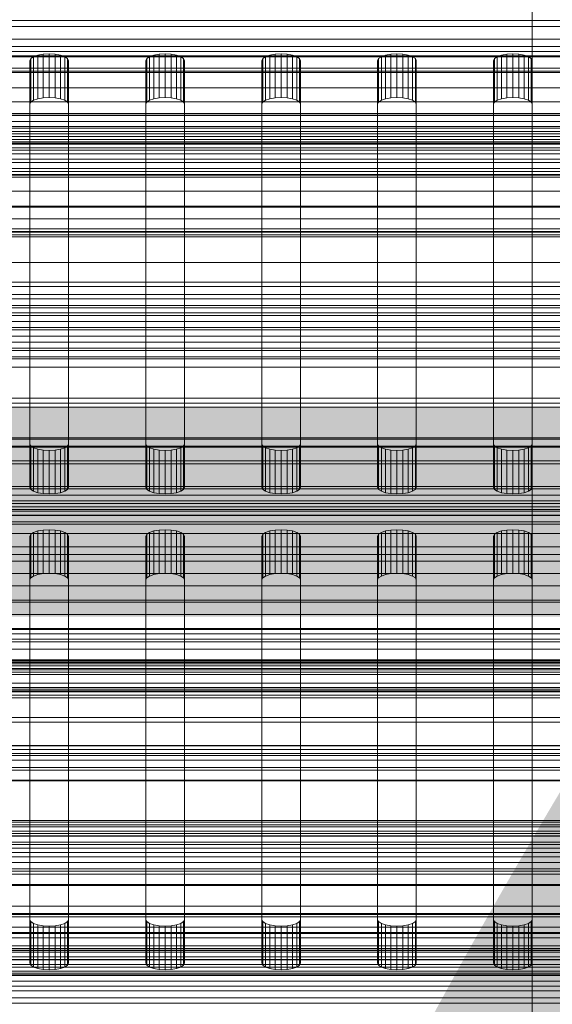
# Model space of a CAD drawing. Header units: millimetres. Extents: x -4738 to 65662, y -68080 to 6847.
# Tile 117 of 256: x -66 to 3, y -35027 to -34900. Entities that reach past the tile are written whole.
import ezdxf

# ---------------------------------------------------------------- set-up
doc = ezdxf.new("R2010")
doc.units = ezdxf.units.MM
for name, color, linetype, lineweight in [('COTAS_O', 1, 'Continuous', 0), ('COTAS_P', 1, 'Continuous', 0), ('frontal_bajante_movil', 7, 'Continuous', 0), ('frontal_briquetadora', 7, 'Continuous', 0), ('frontal_C01', 7, 'Continuous', 0), ('frontal_C02', 7, 'Continuous', 0), ('frontal_C03', 7, 'Continuous', 0), ('frontal_C04', 7, 'Continuous', 0), ('frontal_mezcladora', 7, 'Continuous', 0), ('frontal_mix-C02', 7, 'Continuous', 0), ('frontal_secador', 7, 'Continuous', 0)]:
    doc.layers.add(name, color=color, linetype=linetype, lineweight=lineweight)
doc.dimstyles.new('R19_100', dxfattribs={"dimtxt": 250, "dimasz": 150, "dimexe": 150, "dimexo": 80, "dimgap": 100, "dimtad": 1, "dimtih": 1, "dimtoh": 1, "dimdsep": 46, "dimcen": 0.09, "dimadec": 0, "dimazin": 0, "dimtfac": 1, "dimtdec": 4, "dimtofl": 0, "dimtmove": 0, "dimatfit": 3, "dimfxl": 1, "dimtolj": 1, "dimtzin": 0, "dimarcsym": 0})

# ---------------------------------------------------------------- blocks, each defined once
blk = doc.blocks.new('DIM_R30_49')
at = {"layer": 'COTAS_P'}
for p, q in [((-150, -32300), (550, -32300)), ((550, -32300), (505, -32450)), ((550, -34900), (550, -32300)), ((550, -32300), (595, -32450)), ((550, -34900), (505, -34750)), ((550, -34900), (595, -34750)), ((-150, -34900), (550, -34900))]:
    blk.add_line(p, q, dxfattribs=at)
blk.add_text('2600 P', height=250, rotation=90, dxfattribs=at).set_placement((450, -33600))
blk = doc.blocks.new('DIM_R30_51')
at = {"layer": 'COTAS_O'}
for p, q in [((-650, -33700), (50, -33700)), ((50, -33700), (5, -33850)), ((50, -34900), (50, -33700)), ((50, -33700), (95, -33850)), ((50, -34900), (5, -34750)), ((50, -34900), (95, -34750)), ((-650, -34900), (50, -34900))]:
    blk.add_line(p, q, dxfattribs=at)
blk.add_text('1200 O', height=250, rotation=90, dxfattribs=at).set_placement((-50, -34300))
blk = doc.blocks.new('DIM_R30_52')
at = {"layer": 'COTAS_O'}
for p, q in [((-650, -34200), (-500, -34155)), ((650, -34200), (500, -34155)), ((-650, -34900), (-650, -34200)), ((-650, -34200), (650, -34200)), ((-650, -34200), (-500, -34245)), ((650, -34200), (500, -34245)), ((650, -34900), (650, -34200))]:
    blk.add_line(p, q, dxfattribs=at)
blk.add_text('1300 O', height=250, dxfattribs=at).set_placement((0, -34100))
blk = doc.blocks.new('DIM_R30_54')
at = {"layer": 'COTAS_O'}
for p, q in [((-1480, -35300), (-1330, -35255)), ((490, -35300), (340, -35255)), ((-1480, -36000), (-1480, -35300)), ((-1480, -35300), (490, -35300)), ((-1480, -35300), (-1330, -35345)), ((490, -35300), (340, -35345)), ((490, -36000), (490, -35300))]:
    blk.add_line(p, q, dxfattribs=at)
blk.add_text('1970 O', height=250, dxfattribs=at).set_placement((-495, -35200))
blk = doc.blocks.new('DIM_R30_56')
at = {"layer": 'COTAS_O'}
for p, q in [((-1400, -35300), (-1250, -35255)), ((1400, -35300), (1250, -35255)), ((-1400, -36000), (-1400, -35300)), ((-1400, -35300), (1400, -35300)), ((-1400, -35300), (-1250, -35345)), ((1400, -35300), (1250, -35345)), ((1400, -36000), (1400, -35300))]:
    blk.add_line(p, q, dxfattribs=at)
blk.add_text('2800 O', height=250, dxfattribs=at).set_placement((0, -35200))
blk = doc.blocks.new('DIM_R30_57')
at = {"layer": 'COTAS_P'}
for p, q in [((-305, -34680), (395, -34680)), ((395, -34680), (350, -34830)), ((395, -36000), (395, -34680)), ((395, -34680), (440, -34830)), ((395, -36000), (350, -35850)), ((395, -36000), (440, -35850)), ((-305, -36000), (395, -36000))]:
    blk.add_line(p, q, dxfattribs=at)
blk.add_text('1320 P', height=250, rotation=90, dxfattribs=at).set_placement((295, -35340))
blk = doc.blocks.new('DIM_R30_58')
at = {"layer": 'COTAS_P'}
for p, q in [((-305, -35300), (-155, -35255)), ((345, -35300), (195, -35255)), ((-305, -36000), (-305, -35300)), ((-305, -35300), (345, -35300)), ((-305, -35300), (-155, -35345)), ((345, -35300), (195, -35345)), ((345, -36000), (345, -35300))]:
    blk.add_line(p, q, dxfattribs=at)
blk.add_text('650 P', height=250, dxfattribs=at).set_placement((20, -35200))

msp = doc.modelspace()

# ---------------------------------------------------------------- linework, layer by layer
at = {"layer": 'frontal_bajante_movil'}
for p, q in [((208, -34902.42), (-168, -34902.42)), ((-168, -34903.359), (208, -34903.359)), ((-63.273, -34904.358), (-62.5, -34904.316)), ((-62.5, -34904.316), (-61.727, -34904.358)), ((-62.5, -34909.954), (-62.5, -34904.316)), ((-48.273, -34904.358), (-47.5, -34904.316)), ((-47.5, -34904.316), (-46.727, -34904.358)), ((-47.5, -34909.954), (-47.5, -34904.316)), ((-33.273, -34904.358), (-32.5, -34904.316)), ((-32.5, -34904.316), (-31.727, -34904.358)), ((-32.5, -34909.954), (-32.5, -34904.316)), ((-18.273, -34904.358), (-17.5, -34904.316)), ((-17.5, -34904.316), (-16.727, -34904.358)), ((-17.5, -34909.954), (-17.5, -34904.316)), ((-3.273, -34904.358), (-2.5, -34904.316)), ((-2.5, -34904.316), (-1.727, -34904.358)), ((-2.5, -34909.954), (-2.5, -34904.316)), ((208, -34904.675), (-168, -34904.675)), ((-65, -34905.171), (-64.878, -34904.907)), ((-65, -34954.764), (-65, -34905.171)), ((-65, -34905.171), (-65, -34910.809)), ((-64.878, -34904.907), (-64.523, -34904.669)), ((-64.878, -34910.545), (-64.878, -34904.907)), ((-64.523, -34904.669), (-63.969, -34904.479)), ((-64.523, -34910.307), (-64.523, -34904.669)), ((-63.969, -34904.479), (-63.273, -34904.358)), ((-63.969, -34910.118), (-63.969, -34904.479)), ((-63.273, -34909.996), (-63.273, -34904.358)), ((-61.727, -34904.358), (-61.031, -34904.479)), ((-61.727, -34909.996), (-61.727, -34904.358)), ((-61.031, -34904.479), (-60.477, -34904.669)), ((-61.031, -34910.118), (-61.031, -34904.479)), ((-60.477, -34904.669), (-60.122, -34904.907)), ((-60.477, -34910.307), (-60.477, -34904.669)), ((-60.122, -34904.907), (-60, -34905.171)), ((-60.122, -34910.545), (-60.122, -34904.907)), ((-60, -34905.171), (-60, -34954.764)), ((-60, -34910.809), (-60, -34905.171)), ((-50, -34905.171), (-49.878, -34904.907)), ((-50, -34954.764), (-50, -34905.171)), ((-50, -34905.171), (-50, -34910.809)), ((-49.878, -34904.907), (-49.523, -34904.669)), ((-49.878, -34910.545), (-49.878, -34904.907)), ((-49.523, -34904.669), (-48.969, -34904.479)), ((-49.523, -34910.307), (-49.523, -34904.669)), ((-48.969, -34904.479), (-48.273, -34904.358)), ((-48.969, -34910.118), (-48.969, -34904.479)), ((-48.273, -34909.996), (-48.273, -34904.358)), ((-46.727, -34904.358), (-46.031, -34904.479)), ((-46.727, -34909.996), (-46.727, -34904.358)), ((-46.031, -34904.479), (-45.477, -34904.669)), ((-46.031, -34910.118), (-46.031, -34904.479)), ((-45.477, -34904.669), (-45.122, -34904.907)), ((-45.477, -34910.307), (-45.477, -34904.669)), ((-45.122, -34904.907), (-45, -34905.171)), ((-45.122, -34910.545), (-45.122, -34904.907)), ((-45, -34905.171), (-45, -34954.764)), ((-45, -34910.809), (-45, -34905.171)), ((-35, -34905.171), (-34.878, -34904.907)), ((-35, -34954.764), (-35, -34905.171)), ((-35, -34905.171), (-35, -34910.809)), ((-34.878, -34904.907), (-34.523, -34904.669)), ((-34.878, -34910.545), (-34.878, -34904.907)), ((-34.523, -34904.669), (-33.969, -34904.479)), ((-34.523, -34910.307), (-34.523, -34904.669)), ((-33.969, -34904.479), (-33.273, -34904.358)), ((-33.969, -34910.118), (-33.969, -34904.479)), ((-33.273, -34909.996), (-33.273, -34904.358)), ((-31.727, -34904.358), (-31.031, -34904.479)), ((-31.727, -34909.996), (-31.727, -34904.358)), ((-31.031, -34904.479), (-30.477, -34904.669)), ((-31.031, -34910.118), (-31.031, -34904.479)), ((-30.477, -34904.669), (-30.122, -34904.907)), ((-30.477, -34910.307), (-30.477, -34904.669)), ((-30.122, -34904.907), (-30, -34905.171)), ((-30.122, -34910.545), (-30.122, -34904.907)), ((-30, -34905.171), (-30, -34954.764)), ((-30, -34910.809), (-30, -34905.171)), ((-20, -34905.171), (-19.878, -34904.907)), ((-20, -34954.764), (-20, -34905.171)), ((-20, -34905.171), (-20, -34910.809)), ((-19.878, -34904.907), (-19.523, -34904.669)), ((-19.878, -34910.545), (-19.878, -34904.907)), ((-19.523, -34904.669), (-18.969, -34904.479)), ((-19.523, -34910.307), (-19.523, -34904.669)), ((-18.969, -34904.479), (-18.273, -34904.358)), ((-18.969, -34910.118), (-18.969, -34904.479)), ((-18.273, -34909.996), (-18.273, -34904.358)), ((-16.727, -34904.358), (-16.031, -34904.479)), ((-16.727, -34909.996), (-16.727, -34904.358)), ((-16.031, -34904.479), (-15.477, -34904.669)), ((-16.031, -34910.118), (-16.031, -34904.479)), ((-15.477, -34904.669), (-15.122, -34904.907)), ((-15.477, -34910.307), (-15.477, -34904.669)), ((-15.122, -34904.907), (-15, -34905.171)), ((-15.122, -34910.545), (-15.122, -34904.907)), ((-15, -34905.171), (-15, -34954.764)), ((-15, -34910.809), (-15, -34905.171)), ((-5, -34905.171), (-4.878, -34904.907)), ((-5, -34954.764), (-5, -34905.171)), ((-5, -34905.171), (-5, -34910.809)), ((-4.878, -34904.907), (-4.523, -34904.669)), ((-4.878, -34910.545), (-4.878, -34904.907)), ((-4.523, -34904.669), (-3.969, -34904.479)), ((-4.523, -34910.307), (-4.523, -34904.669)), ((-3.969, -34904.479), (-3.273, -34904.358)), ((-3.969, -34910.118), (-3.969, -34904.479)), ((-3.273, -34909.996), (-3.273, -34904.358)), ((-1.727, -34904.358), (-1.031, -34904.479)), ((-1.727, -34909.996), (-1.727, -34904.358)), ((-1.031, -34904.479), (-0.477, -34904.669)), ((-1.031, -34910.118), (-1.031, -34904.479)), ((-0.477, -34904.669), (-0.122, -34904.907)), ((-0.477, -34910.307), (-0.477, -34904.669)), ((-0.122, -34904.907), (0, -34905.171)), ((-0.122, -34910.545), (-0.122, -34904.907)), ((0, -34905.171), (0, -34954.764)), ((0, -34910.809), (0, -34905.171)), ((-168, -34906.524), (208, -34906.524)), ((-64.878, -34910.545), (-65, -34910.809)), ((-64.523, -34910.307), (-64.878, -34910.545)), ((-63.969, -34910.118), (-64.523, -34910.307)), ((-63.273, -34909.996), (-63.969, -34910.118)), ((-62.5, -34909.954), (-63.273, -34909.996)), ((-61.727, -34909.996), (-62.5, -34909.954)), ((-61.031, -34910.118), (-61.727, -34909.996)), ((-60.477, -34910.307), (-61.031, -34910.118)), ((-60.122, -34910.545), (-60.477, -34910.307)), ((-60, -34910.809), (-60.122, -34910.545)), ((-49.878, -34910.545), (-50, -34910.809)), ((-49.523, -34910.307), (-49.878, -34910.545)), ((-48.969, -34910.118), (-49.523, -34910.307)), ((-48.273, -34909.996), (-48.969, -34910.118)), ((-47.5, -34909.954), (-48.273, -34909.996)), ((-46.727, -34909.996), (-47.5, -34909.954)), ((-46.031, -34910.118), (-46.727, -34909.996)), ((-45.477, -34910.307), (-46.031, -34910.118)), ((-45.122, -34910.545), (-45.477, -34910.307)), ((-45, -34910.809), (-45.122, -34910.545)), ((-34.878, -34910.545), (-35, -34910.809)), ((-34.523, -34910.307), (-34.878, -34910.545)), ((-33.969, -34910.118), (-34.523, -34910.307)), ((-33.273, -34909.996), (-33.969, -34910.118)), ((-32.5, -34909.954), (-33.273, -34909.996)), ((-31.727, -34909.996), (-32.5, -34909.954)), ((-31.031, -34910.118), (-31.727, -34909.996)), ((-30.477, -34910.307), (-31.031, -34910.118)), ((-30.122, -34910.545), (-30.477, -34910.307)), ((-30, -34910.809), (-30.122, -34910.545)), ((-19.878, -34910.545), (-20, -34910.809)), ((-19.523, -34910.307), (-19.878, -34910.545)), ((-18.969, -34910.118), (-19.523, -34910.307)), ((-18.273, -34909.996), (-18.969, -34910.118)), ((-17.5, -34909.954), (-18.273, -34909.996)), ((-16.727, -34909.996), (-17.5, -34909.954)), ((-16.031, -34910.118), (-16.727, -34909.996)), ((-15.477, -34910.307), (-16.031, -34910.118)), ((-15.122, -34910.545), (-15.477, -34910.307)), ((-15, -34910.809), (-15.122, -34910.545)), ((-4.878, -34910.545), (-5, -34910.809)), ((-4.523, -34910.307), (-4.878, -34910.545)), ((-3.969, -34910.118), (-4.523, -34910.307)), ((-3.273, -34909.996), (-3.969, -34910.118)), ((-2.5, -34909.954), (-3.273, -34909.996)), ((-1.727, -34909.996), (-2.5, -34909.954)), ((-1.031, -34910.118), (-1.727, -34909.996)), ((-0.477, -34910.307), (-1.031, -34910.118)), ((-0.122, -34910.545), (-0.477, -34910.307)), ((0, -34910.809), (-0.122, -34910.545)), ((-65, -34910.809), (-65, -34960.402)), ((-60, -34960.402), (-60, -34910.809)), ((-50, -34910.809), (-50, -34960.402)), ((-45, -34960.402), (-45, -34910.809)), ((-35, -34910.809), (-35, -34960.402)), ((-30, -34960.402), (-30, -34910.809)), ((-20, -34910.809), (-20, -34960.402)), ((-15, -34960.402), (-15, -34910.809)), ((-5, -34910.809), (-5, -34960.402)), ((0, -34960.402), (0, -34910.809)), ((-64.878, -34955.028), (-65, -34954.764)), ((-65, -34960.402), (-65, -34954.764)), ((-64.523, -34955.267), (-64.878, -34955.028)), ((-64.878, -34960.666), (-64.878, -34955.028)), ((-63.969, -34955.456), (-64.523, -34955.267)), ((-64.523, -34960.905), (-64.523, -34955.267)), ((-60.477, -34955.267), (-61.031, -34955.456)), ((-60.122, -34955.028), (-60.477, -34955.267)), ((-60.477, -34960.905), (-60.477, -34955.267)), ((-60, -34954.764), (-60.122, -34955.028)), ((-60.122, -34960.666), (-60.122, -34955.028)), ((-60, -34960.402), (-60, -34954.764)), ((-49.878, -34955.028), (-50, -34954.764)), ((-50, -34960.402), (-50, -34954.764)), ((-49.523, -34955.267), (-49.878, -34955.028)), ((-49.878, -34960.666), (-49.878, -34955.028)), ((-48.969, -34955.456), (-49.523, -34955.267)), ((-49.523, -34960.905), (-49.523, -34955.267)), ((-45.477, -34955.267), (-46.031, -34955.456)), ((-45.122, -34955.028), (-45.477, -34955.267)), ((-45.477, -34960.905), (-45.477, -34955.267)), ((-45, -34954.764), (-45.122, -34955.028)), ((-45.122, -34960.666), (-45.122, -34955.028)), ((-45, -34960.402), (-45, -34954.764)), ((-34.878, -34955.028), (-35, -34954.764)), ((-35, -34960.402), (-35, -34954.764)), ((-34.523, -34955.267), (-34.878, -34955.028)), ((-34.878, -34960.666), (-34.878, -34955.028)), ((-33.969, -34955.456), (-34.523, -34955.267)), ((-34.523, -34960.905), (-34.523, -34955.267)), ((-30.477, -34955.267), (-31.031, -34955.456)), ((-30.122, -34955.028), (-30.477, -34955.267)), ((-30.477, -34960.905), (-30.477, -34955.267)), ((-30, -34954.764), (-30.122, -34955.028)), ((-30.122, -34960.666), (-30.122, -34955.028)), ((-30, -34960.402), (-30, -34954.764)), ((-19.878, -34955.028), (-20, -34954.764)), ((-20, -34960.402), (-20, -34954.764)), ((-19.523, -34955.267), (-19.878, -34955.028)), ((-19.878, -34960.666), (-19.878, -34955.028)), ((-18.969, -34955.456), (-19.523, -34955.267)), ((-19.523, -34960.905), (-19.523, -34955.267)), ((-15.477, -34955.267), (-16.031, -34955.456)), ((-15.122, -34955.028), (-15.477, -34955.267)), ((-15.477, -34960.905), (-15.477, -34955.267)), ((-15, -34954.764), (-15.122, -34955.028)), ((-15.122, -34960.666), (-15.122, -34955.028)), ((-15, -34960.402), (-15, -34954.764)), ((-4.878, -34955.028), (-5, -34954.764)), ((-5, -34960.402), (-5, -34954.764)), ((-4.523, -34955.267), (-4.878, -34955.028)), ((-4.878, -34960.666), (-4.878, -34955.028)), ((-3.969, -34955.456), (-4.523, -34955.267)), ((-4.523, -34960.905), (-4.523, -34955.267)), ((-0.477, -34955.267), (-1.031, -34955.456)), ((-0.122, -34955.028), (-0.477, -34955.267)), ((-0.477, -34960.905), (-0.477, -34955.267)), ((0, -34954.764), (-0.122, -34955.028)), ((-0.122, -34960.666), (-0.122, -34955.028)), ((0, -34960.402), (0, -34954.764)), ((-63.273, -34955.577), (-63.969, -34955.456)), ((-63.969, -34961.094), (-63.969, -34955.456)), ((-62.5, -34955.619), (-63.273, -34955.577)), ((-63.273, -34961.215), (-63.273, -34955.577)), ((-61.727, -34955.577), (-62.5, -34955.619)), ((-62.5, -34961.257), (-62.5, -34955.619)), ((-61.031, -34955.456), (-61.727, -34955.577)), ((-61.727, -34961.215), (-61.727, -34955.577)), ((-61.031, -34961.094), (-61.031, -34955.456)), ((-48.273, -34955.577), (-48.969, -34955.456)), ((-48.969, -34961.094), (-48.969, -34955.456)), ((-47.5, -34955.619), (-48.273, -34955.577)), ((-48.273, -34961.215), (-48.273, -34955.577)), ((-46.727, -34955.577), (-47.5, -34955.619)), ((-47.5, -34961.257), (-47.5, -34955.619)), ((-46.031, -34955.456), (-46.727, -34955.577)), ((-46.727, -34961.215), (-46.727, -34955.577)), ((-46.031, -34961.094), (-46.031, -34955.456)), ((-33.273, -34955.577), (-33.969, -34955.456)), ((-33.969, -34961.094), (-33.969, -34955.456)), ((-32.5, -34955.619), (-33.273, -34955.577)), ((-33.273, -34961.215), (-33.273, -34955.577)), ((-31.727, -34955.577), (-32.5, -34955.619)), ((-32.5, -34961.257), (-32.5, -34955.619)), ((-31.031, -34955.456), (-31.727, -34955.577)), ((-31.727, -34961.215), (-31.727, -34955.577)), ((-31.031, -34961.094), (-31.031, -34955.456)), ((-18.273, -34955.577), (-18.969, -34955.456)), ((-18.969, -34961.094), (-18.969, -34955.456)), ((-17.5, -34955.619), (-18.273, -34955.577)), ((-18.273, -34961.215), (-18.273, -34955.577)), ((-16.727, -34955.577), (-17.5, -34955.619)), ((-17.5, -34961.257), (-17.5, -34955.619)), ((-16.031, -34955.456), (-16.727, -34955.577)), ((-16.727, -34961.215), (-16.727, -34955.577)), ((-16.031, -34961.094), (-16.031, -34955.456)), ((-3.273, -34955.577), (-3.969, -34955.456)), ((-3.969, -34961.094), (-3.969, -34955.456)), ((-2.5, -34955.619), (-3.273, -34955.577)), ((-3.273, -34961.215), (-3.273, -34955.577)), ((-1.727, -34955.577), (-2.5, -34955.619)), ((-2.5, -34961.257), (-2.5, -34955.619)), ((-1.031, -34955.456), (-1.727, -34955.577)), ((-1.727, -34961.215), (-1.727, -34955.577)), ((-1.031, -34961.094), (-1.031, -34955.456)), ((-65, -34960.402), (-64.878, -34960.666)), ((-64.878, -34960.666), (-64.523, -34960.905)), ((-64.523, -34960.905), (-63.969, -34961.094)), ((-63.969, -34961.094), (-63.273, -34961.215)), ((-63.273, -34961.215), (-62.5, -34961.257)), ((-62.5, -34961.257), (-61.727, -34961.215)), ((-61.727, -34961.215), (-61.031, -34961.094)), ((-61.031, -34961.094), (-60.477, -34960.905)), ((-60.477, -34960.905), (-60.122, -34960.666)), ((-60.122, -34960.666), (-60, -34960.402)), ((-50, -34960.402), (-49.878, -34960.666)), ((-49.878, -34960.666), (-49.523, -34960.905)), ((-49.523, -34960.905), (-48.969, -34961.094)), ((-48.969, -34961.094), (-48.273, -34961.215)), ((-48.273, -34961.215), (-47.5, -34961.257)), ((-47.5, -34961.257), (-46.727, -34961.215)), ((-46.727, -34961.215), (-46.031, -34961.094)), ((-46.031, -34961.094), (-45.477, -34960.905)), ((-45.477, -34960.905), (-45.122, -34960.666)), ((-45.122, -34960.666), (-45, -34960.402)), ((-35, -34960.402), (-34.878, -34960.666)), ((-34.878, -34960.666), (-34.523, -34960.905)), ((-34.523, -34960.905), (-33.969, -34961.094)), ((-33.969, -34961.094), (-33.273, -34961.215)), ((-33.273, -34961.215), (-32.5, -34961.257)), ((-32.5, -34961.257), (-31.727, -34961.215)), ((-31.727, -34961.215), (-31.031, -34961.094)), ((-31.031, -34961.094), (-30.477, -34960.905)), ((-30.477, -34960.905), (-30.122, -34960.666)), ((-30.122, -34960.666), (-30, -34960.402)), ((-20, -34960.402), (-19.878, -34960.666)), ((-19.878, -34960.666), (-19.523, -34960.905)), ((-19.523, -34960.905), (-18.969, -34961.094)), ((-18.969, -34961.094), (-18.273, -34961.215)), ((-18.273, -34961.215), (-17.5, -34961.257)), ((-17.5, -34961.257), (-16.727, -34961.215)), ((-16.727, -34961.215), (-16.031, -34961.094)), ((-16.031, -34961.094), (-15.477, -34960.905)), ((-15.477, -34960.905), (-15.122, -34960.666)), ((-15.122, -34960.666), (-15, -34960.402)), ((-5, -34960.402), (-4.878, -34960.666)), ((-4.878, -34960.666), (-4.523, -34960.905)), ((-4.523, -34960.905), (-3.969, -34961.094)), ((-3.969, -34961.094), (-3.273, -34961.215)), ((-3.273, -34961.215), (-2.5, -34961.257)), ((-2.5, -34961.257), (-1.727, -34961.215)), ((-1.727, -34961.215), (-1.031, -34961.094)), ((-1.031, -34961.094), (-0.477, -34960.905)), ((-0.477, -34960.905), (-0.122, -34960.666)), ((-0.122, -34960.666), (0, -34960.402)), ((-168, -34963.993), (208, -34963.993)), ((-65, -34966.735), (-64.878, -34966.471)), ((-65, -35016.328), (-65, -34966.735)), ((-65, -34966.735), (-65, -34972.373)), ((-64.878, -34966.471), (-64.523, -34966.232)), ((-64.878, -34972.109), (-64.878, -34966.471)), ((-64.523, -34966.232), (-63.969, -34966.043)), ((-64.523, -34971.87), (-64.523, -34966.232)), ((-63.969, -34966.043), (-63.273, -34965.922)), ((-63.969, -34971.681), (-63.969, -34966.043)), ((-63.273, -34965.922), (-62.5, -34965.88)), ((-63.273, -34971.56), (-63.273, -34965.922)), ((-62.5, -34965.88), (-61.727, -34965.922)), ((-62.5, -34971.518), (-62.5, -34965.88)), ((-61.727, -34965.922), (-61.031, -34966.043)), ((-61.727, -34971.56), (-61.727, -34965.922)), ((-61.031, -34966.043), (-60.477, -34966.232)), ((-61.031, -34971.681), (-61.031, -34966.043)), ((-60.477, -34966.232), (-60.122, -34966.471)), ((-60.477, -34971.87), (-60.477, -34966.232)), ((-60.122, -34966.471), (-60, -34966.735)), ((-60.122, -34972.109), (-60.122, -34966.471)), ((-60, -34966.735), (-60, -35016.328)), ((-60, -34972.373), (-60, -34966.735)), ((-50, -34966.735), (-49.878, -34966.471)), ((-50, -35016.328), (-50, -34966.735)), ((-50, -34966.735), (-50, -34972.373)), ((-49.878, -34966.471), (-49.523, -34966.232)), ((-49.878, -34972.109), (-49.878, -34966.471)), ((-49.523, -34966.232), (-48.969, -34966.043)), ((-49.523, -34971.87), (-49.523, -34966.232)), ((-48.969, -34966.043), (-48.273, -34965.922)), ((-48.969, -34971.681), (-48.969, -34966.043)), ((-48.273, -34965.922), (-47.5, -34965.88)), ((-48.273, -34971.56), (-48.273, -34965.922)), ((-47.5, -34965.88), (-46.727, -34965.922)), ((-47.5, -34971.518), (-47.5, -34965.88)), ((-46.727, -34965.922), (-46.031, -34966.043)), ((-46.727, -34971.56), (-46.727, -34965.922)), ((-46.031, -34966.043), (-45.477, -34966.232)), ((-46.031, -34971.681), (-46.031, -34966.043)), ((-45.477, -34966.232), (-45.122, -34966.471)), ((-45.477, -34971.87), (-45.477, -34966.232)), ((-45.122, -34966.471), (-45, -34966.735)), ((-45.122, -34972.109), (-45.122, -34966.471)), ((-45, -34966.735), (-45, -35016.328)), ((-45, -34972.373), (-45, -34966.735)), ((-35, -34966.735), (-34.878, -34966.471)), ((-35, -35016.328), (-35, -34966.735)), ((-35, -34966.735), (-35, -34972.373)), ((-34.878, -34966.471), (-34.523, -34966.232)), ((-34.878, -34972.109), (-34.878, -34966.471)), ((-34.523, -34966.232), (-33.969, -34966.043)), ((-34.523, -34971.87), (-34.523, -34966.232)), ((-33.969, -34966.043), (-33.273, -34965.922)), ((-33.969, -34971.681), (-33.969, -34966.043)), ((-33.273, -34965.922), (-32.5, -34965.88)), ((-33.273, -34971.56), (-33.273, -34965.922)), ((-32.5, -34965.88), (-31.727, -34965.922)), ((-32.5, -34971.518), (-32.5, -34965.88)), ((-31.727, -34965.922), (-31.031, -34966.043)), ((-31.727, -34971.56), (-31.727, -34965.922)), ((-31.031, -34966.043), (-30.477, -34966.232)), ((-31.031, -34971.681), (-31.031, -34966.043)), ((-30.477, -34966.232), (-30.122, -34966.471)), ((-30.477, -34971.87), (-30.477, -34966.232)), ((-30.122, -34966.471), (-30, -34966.735)), ((-30.122, -34972.109), (-30.122, -34966.471)), ((-30, -34966.735), (-30, -35016.328)), ((-30, -34972.373), (-30, -34966.735)), ((-20, -34966.735), (-19.878, -34966.471)), ((-20, -35016.328), (-20, -34966.735)), ((-20, -34966.735), (-20, -34972.373)), ((-19.878, -34966.471), (-19.523, -34966.232)), ((-19.878, -34972.109), (-19.878, -34966.471)), ((-19.523, -34966.232), (-18.969, -34966.043)), ((-19.523, -34971.87), (-19.523, -34966.232)), ((-18.969, -34966.043), (-18.273, -34965.922)), ((-18.969, -34971.681), (-18.969, -34966.043)), ((-18.273, -34965.922), (-17.5, -34965.88)), ((-18.273, -34971.56), (-18.273, -34965.922)), ((-17.5, -34965.88), (-16.727, -34965.922)), ((-17.5, -34971.518), (-17.5, -34965.88)), ((-16.727, -34965.922), (-16.031, -34966.043)), ((-16.727, -34971.56), (-16.727, -34965.922)), ((-16.031, -34966.043), (-15.477, -34966.232)), ((-16.031, -34971.681), (-16.031, -34966.043)), ((-15.477, -34966.232), (-15.122, -34966.471)), ((-15.477, -34971.87), (-15.477, -34966.232)), ((-15.122, -34966.471), (-15, -34966.735)), ((-15.122, -34972.109), (-15.122, -34966.471)), ((-15, -34966.735), (-15, -35016.328)), ((-15, -34972.373), (-15, -34966.735)), ((-5, -34966.735), (-4.878, -34966.471)), ((-5, -35016.328), (-5, -34966.735)), ((-5, -34966.735), (-5, -34972.373)), ((-4.878, -34966.471), (-4.523, -34966.232)), ((-4.878, -34972.109), (-4.878, -34966.471)), ((-4.523, -34966.232), (-3.969, -34966.043)), ((-4.523, -34971.87), (-4.523, -34966.232)), ((-3.969, -34966.043), (-3.273, -34965.922)), ((-3.969, -34971.681), (-3.969, -34966.043)), ((-3.273, -34965.922), (-2.5, -34965.88)), ((-3.273, -34971.56), (-3.273, -34965.922)), ((-2.5, -34965.88), (-1.727, -34965.922)), ((-2.5, -34971.518), (-2.5, -34965.88)), ((-1.727, -34965.922), (-1.031, -34966.043)), ((-1.727, -34971.56), (-1.727, -34965.922)), ((-1.031, -34966.043), (-0.477, -34966.232)), ((-1.031, -34971.681), (-1.031, -34966.043)), ((-0.477, -34966.232), (-0.122, -34966.471)), ((-0.477, -34971.87), (-0.477, -34966.232)), ((-0.122, -34966.471), (0, -34966.735)), ((-0.122, -34972.109), (-0.122, -34966.471)), ((0, -34966.735), (0, -35016.328)), ((0, -34972.373), (0, -34966.735)), ((208, -34968.098), (-168, -34968.098)), ((-63.969, -34971.681), (-64.523, -34971.87)), ((-63.273, -34971.56), (-63.969, -34971.681)), ((-62.5, -34971.518), (-63.273, -34971.56)), ((-61.727, -34971.56), (-62.5, -34971.518)), ((-61.031, -34971.681), (-61.727, -34971.56)), ((-60.477, -34971.87), (-61.031, -34971.681)), ((-48.969, -34971.681), (-49.523, -34971.87)), ((-48.273, -34971.56), (-48.969, -34971.681)), ((-47.5, -34971.518), (-48.273, -34971.56)), ((-46.727, -34971.56), (-47.5, -34971.518)), ((-46.031, -34971.681), (-46.727, -34971.56)), ((-45.477, -34971.87), (-46.031, -34971.681)), ((-33.969, -34971.681), (-34.523, -34971.87)), ((-33.273, -34971.56), (-33.969, -34971.681)), ((-32.5, -34971.518), (-33.273, -34971.56)), ((-31.727, -34971.56), (-32.5, -34971.518)), ((-31.031, -34971.681), (-31.727, -34971.56)), ((-30.477, -34971.87), (-31.031, -34971.681)), ((-18.969, -34971.681), (-19.523, -34971.87)), ((-18.273, -34971.56), (-18.969, -34971.681)), ((-17.5, -34971.518), (-18.273, -34971.56)), ((-16.727, -34971.56), (-17.5, -34971.518)), ((-16.031, -34971.681), (-16.727, -34971.56)), ((-15.477, -34971.87), (-16.031, -34971.681)), ((-3.969, -34971.681), (-4.523, -34971.87)), ((-3.273, -34971.56), (-3.969, -34971.681)), ((-2.5, -34971.518), (-3.273, -34971.56)), ((-1.727, -34971.56), (-2.5, -34971.518)), ((-1.031, -34971.681), (-1.727, -34971.56)), ((-0.477, -34971.87), (-1.031, -34971.681)), ((-64.878, -34972.109), (-65, -34972.373)), ((-65, -34972.373), (-65, -35021.966)), ((-64.523, -34971.87), (-64.878, -34972.109)), ((-60.122, -34972.109), (-60.477, -34971.87)), ((-60, -34972.373), (-60.122, -34972.109)), ((-60, -35021.966), (-60, -34972.373)), ((-49.878, -34972.109), (-50, -34972.373)), ((-50, -34972.373), (-50, -35021.966)), ((-49.523, -34971.87), (-49.878, -34972.109)), ((-45.122, -34972.109), (-45.477, -34971.87)), ((-45, -34972.373), (-45.122, -34972.109)), ((-45, -35021.966), (-45, -34972.373)), ((-34.878, -34972.109), (-35, -34972.373)), ((-35, -34972.373), (-35, -35021.966)), ((-34.523, -34971.87), (-34.878, -34972.109)), ((-30.122, -34972.109), (-30.477, -34971.87)), ((-30, -34972.373), (-30.122, -34972.109)), ((-30, -35021.966), (-30, -34972.373)), ((-19.878, -34972.109), (-20, -34972.373)), ((-20, -34972.373), (-20, -35021.966)), ((-19.523, -34971.87), (-19.878, -34972.109)), ((-15.122, -34972.109), (-15.477, -34971.87)), ((-15, -34972.373), (-15.122, -34972.109)), ((-15, -35021.966), (-15, -34972.373)), ((-4.878, -34972.109), (-5, -34972.373)), ((-5, -34972.373), (-5, -35021.966)), ((-4.523, -34971.87), (-4.878, -34972.109)), ((-0.122, -34972.109), (-0.477, -34971.87)), ((0, -34972.373), (-0.122, -34972.109)), ((0, -35021.966), (0, -34972.373)), ((208, -34975.27), (-168, -34975.27)), ((-168, -34979.374), (208, -34979.374)), ((-64.878, -35016.592), (-65, -35016.328)), ((-65, -35021.966), (-65, -35016.328)), ((-60, -35016.328), (-60.122, -35016.592)), ((-60, -35021.966), (-60, -35016.328)), ((-49.878, -35016.592), (-50, -35016.328)), ((-50, -35021.966), (-50, -35016.328)), ((-45, -35016.328), (-45.122, -35016.592)), ((-45, -35021.966), (-45, -35016.328)), ((-34.878, -35016.592), (-35, -35016.328)), ((-35, -35021.966), (-35, -35016.328)), ((-30, -35016.328), (-30.122, -35016.592)), ((-30, -35021.966), (-30, -35016.328)), ((-19.878, -35016.592), (-20, -35016.328)), ((-20, -35021.966), (-20, -35016.328)), ((-15, -35016.328), (-15.122, -35016.592)), ((-15, -35021.966), (-15, -35016.328)), ((-4.878, -35016.592), (-5, -35016.328)), ((-5, -35021.966), (-5, -35016.328)), ((0, -35016.328), (-0.122, -35016.592)), ((0, -35021.966), (0, -35016.328)), ((-64.523, -35016.83), (-64.878, -35016.592)), ((-64.878, -35022.23), (-64.878, -35016.592)), ((-63.969, -35017.019), (-64.523, -35016.83)), ((-64.523, -35022.468), (-64.523, -35016.83)), ((-63.273, -35017.141), (-63.969, -35017.019)), ((-63.969, -35022.658), (-63.969, -35017.019)), ((-62.5, -35017.183), (-63.273, -35017.141)), ((-63.273, -35022.779), (-63.273, -35017.141)), ((-61.727, -35017.141), (-62.5, -35017.183)), ((-62.5, -35022.821), (-62.5, -35017.183)), ((-61.031, -35017.019), (-61.727, -35017.141)), ((-61.727, -35022.779), (-61.727, -35017.141)), ((-60.477, -35016.83), (-61.031, -35017.019)), ((-61.031, -35022.658), (-61.031, -35017.019)), ((-60.122, -35016.592), (-60.477, -35016.83)), ((-60.477, -35022.468), (-60.477, -35016.83)), ((-60.122, -35022.23), (-60.122, -35016.592)), ((-49.523, -35016.83), (-49.878, -35016.592)), ((-49.878, -35022.23), (-49.878, -35016.592)), ((-48.969, -35017.019), (-49.523, -35016.83)), ((-49.523, -35022.468), (-49.523, -35016.83)), ((-48.273, -35017.141), (-48.969, -35017.019)), ((-48.969, -35022.658), (-48.969, -35017.019)), ((-47.5, -35017.183), (-48.273, -35017.141)), ((-48.273, -35022.779), (-48.273, -35017.141)), ((-46.727, -35017.141), (-47.5, -35017.183)), ((-47.5, -35022.821), (-47.5, -35017.183)), ((-46.031, -35017.019), (-46.727, -35017.141)), ((-46.727, -35022.779), (-46.727, -35017.141)), ((-45.477, -35016.83), (-46.031, -35017.019)), ((-46.031, -35022.658), (-46.031, -35017.019)), ((-45.122, -35016.592), (-45.477, -35016.83)), ((-45.477, -35022.468), (-45.477, -35016.83)), ((-45.122, -35022.23), (-45.122, -35016.592)), ((-34.523, -35016.83), (-34.878, -35016.592)), ((-34.878, -35022.23), (-34.878, -35016.592)), ((-33.969, -35017.019), (-34.523, -35016.83)), ((-34.523, -35022.468), (-34.523, -35016.83)), ((-33.273, -35017.141), (-33.969, -35017.019)), ((-33.969, -35022.658), (-33.969, -35017.019)), ((-32.5, -35017.183), (-33.273, -35017.141)), ((-33.273, -35022.779), (-33.273, -35017.141)), ((-31.727, -35017.141), (-32.5, -35017.183)), ((-32.5, -35022.821), (-32.5, -35017.183)), ((-31.031, -35017.019), (-31.727, -35017.141)), ((-31.727, -35022.779), (-31.727, -35017.141)), ((-30.477, -35016.83), (-31.031, -35017.019)), ((-31.031, -35022.658), (-31.031, -35017.019)), ((-30.122, -35016.592), (-30.477, -35016.83)), ((-30.477, -35022.468), (-30.477, -35016.83)), ((-30.122, -35022.23), (-30.122, -35016.592)), ((-19.523, -35016.83), (-19.878, -35016.592)), ((-19.878, -35022.23), (-19.878, -35016.592)), ((-18.969, -35017.019), (-19.523, -35016.83)), ((-19.523, -35022.468), (-19.523, -35016.83)), ((-18.273, -35017.141), (-18.969, -35017.019)), ((-18.969, -35022.658), (-18.969, -35017.019)), ((-17.5, -35017.183), (-18.273, -35017.141)), ((-18.273, -35022.779), (-18.273, -35017.141)), ((-16.727, -35017.141), (-17.5, -35017.183)), ((-17.5, -35022.821), (-17.5, -35017.183)), ((-16.031, -35017.019), (-16.727, -35017.141)), ((-16.727, -35022.779), (-16.727, -35017.141)), ((-15.477, -35016.83), (-16.031, -35017.019)), ((-16.031, -35022.658), (-16.031, -35017.019)), ((-15.122, -35016.592), (-15.477, -35016.83)), ((-15.477, -35022.468), (-15.477, -35016.83)), ((-15.122, -35022.23), (-15.122, -35016.592)), ((-4.523, -35016.83), (-4.878, -35016.592)), ((-4.878, -35022.23), (-4.878, -35016.592)), ((-3.969, -35017.019), (-4.523, -35016.83)), ((-4.523, -35022.468), (-4.523, -35016.83)), ((-3.273, -35017.141), (-3.969, -35017.019)), ((-3.969, -35022.658), (-3.969, -35017.019)), ((-2.5, -35017.183), (-3.273, -35017.141)), ((-3.273, -35022.779), (-3.273, -35017.141)), ((-1.727, -35017.141), (-2.5, -35017.183)), ((-2.5, -35022.821), (-2.5, -35017.183)), ((-1.031, -35017.019), (-1.727, -35017.141)), ((-1.727, -35022.779), (-1.727, -35017.141)), ((-0.477, -35016.83), (-1.031, -35017.019)), ((-1.031, -35022.658), (-1.031, -35017.019)), ((-0.122, -35016.592), (-0.477, -35016.83)), ((-0.477, -35022.468), (-0.477, -35016.83)), ((-0.122, -35022.23), (-0.122, -35016.592)), ((-65, -35021.966), (-64.878, -35022.23)), ((-64.878, -35022.23), (-64.523, -35022.468)), ((-64.523, -35022.468), (-63.969, -35022.658)), ((-63.969, -35022.658), (-63.273, -35022.779)), ((-63.273, -35022.779), (-62.5, -35022.821)), ((-62.5, -35022.821), (-61.727, -35022.779)), ((-61.727, -35022.779), (-61.031, -35022.658)), ((-61.031, -35022.658), (-60.477, -35022.468)), ((-60.477, -35022.468), (-60.122, -35022.23)), ((-60.122, -35022.23), (-60, -35021.966)), ((-50, -35021.966), (-49.878, -35022.23)), ((-49.878, -35022.23), (-49.523, -35022.468)), ((-49.523, -35022.468), (-48.969, -35022.658)), ((-48.969, -35022.658), (-48.273, -35022.779)), ((-48.273, -35022.779), (-47.5, -35022.821)), ((-47.5, -35022.821), (-46.727, -35022.779)), ((-46.727, -35022.779), (-46.031, -35022.658)), ((-46.031, -35022.658), (-45.477, -35022.468)), ((-45.477, -35022.468), (-45.122, -35022.23)), ((-45.122, -35022.23), (-45, -35021.966)), ((-35, -35021.966), (-34.878, -35022.23)), ((-34.878, -35022.23), (-34.523, -35022.468)), ((-34.523, -35022.468), (-33.969, -35022.658)), ((-33.969, -35022.658), (-33.273, -35022.779)), ((-33.273, -35022.779), (-32.5, -35022.821)), ((-32.5, -35022.821), (-31.727, -35022.779)), ((-31.727, -35022.779), (-31.031, -35022.658)), ((-31.031, -35022.658), (-30.477, -35022.468)), ((-30.477, -35022.468), (-30.122, -35022.23)), ((-30.122, -35022.23), (-30, -35021.966)), ((-20, -35021.966), (-19.878, -35022.23)), ((-19.878, -35022.23), (-19.523, -35022.468)), ((-19.523, -35022.468), (-18.969, -35022.658)), ((-18.969, -35022.658), (-18.273, -35022.779)), ((-18.273, -35022.779), (-17.5, -35022.821)), ((-17.5, -35022.821), (-16.727, -35022.779)), ((-16.727, -35022.779), (-16.031, -35022.658)), ((-16.031, -35022.658), (-15.477, -35022.468)), ((-15.477, -35022.468), (-15.122, -35022.23)), ((-15.122, -35022.23), (-15, -35021.966)), ((-5, -35021.966), (-4.878, -35022.23)), ((-4.878, -35022.23), (-4.523, -35022.468)), ((-4.523, -35022.468), (-3.969, -35022.658)), ((-3.969, -35022.658), (-3.273, -35022.779)), ((-3.273, -35022.779), (-2.5, -35022.821)), ((-2.5, -35022.821), (-1.727, -35022.779)), ((-1.727, -35022.779), (-1.031, -35022.658)), ((-1.031, -35022.658), (-0.477, -35022.468)), ((-0.477, -35022.468), (-0.122, -35022.23)), ((-0.122, -35022.23), (0, -35021.966)), ((-168, -35025.557), (208, -35025.557))]:
    msp.add_line(p, q, dxfattribs=at)
at = {"layer": 'frontal_briquetadora'}
for p, q in [((-490, -34940), (340, -34940)), ((-490, -34940), (490, -34940)), ((-1330, -34950), (340, -34950))]:
    msp.add_line(p, q, dxfattribs=at)
at = {"layer": 'frontal_C01'}
for p, q in [((0, -35045.418), (0, -34782.805)), ((0, -34788.585), (0, -35051.199)), ((-450, -34984.295), (450, -34984.295)), ((450, -34995.08), (-450, -34995.08)), ((450, -35017.999), (-450, -35017.999))]:
    msp.add_line(p, q, dxfattribs=at)
at = {"layer": 'frontal_C02'}
for p, q in [((0, -35102.421), (0, -34811.926)), ((0, -34817.656), (0, -35108.151)), ((-425, -34900.768), (425, -34900.768)), ((425, -34912.223), (-425, -34912.223)), ((425, -34915.909), (-425, -34915.909)), ((-425, -34927.364), (425, -34927.364)), ((-450, -34949.495), (450, -34949.495)), ((450, -34961.417), (-450, -34961.417)), ((450, -34982.905), (-450, -34982.905)), ((-450, -34994.827), (450, -34994.827)), ((-311.15, -35003.741), (311.15, -35003.741)), ((-311.15, -35004.337), (311.15, -35004.337)), ((-311.15, -35004.874), (311.15, -35004.874)), ((-311.15, -35006.623), (311.15, -35006.623)), ((-311.15, -35007.66), (311.15, -35007.66)), ((-311.15, -35010.441), (311.15, -35010.441)), ((-311.15, -35011.908), (311.15, -35011.908)), ((-311.15, -35015.532), (311.15, -35015.532)), ((-311.15, -35017.329), (311.15, -35017.329)), ((-440, -35020.127), (440, -35020.127)), ((-440, -35020.339), (440, -35020.339)), ((-440, -35020.529), (440, -35020.529)), ((-440, -35021.148), (440, -35021.148)), ((-440, -35021.516), (440, -35021.516)), ((311.15, -35021.549), (-311.15, -35021.549)), ((-440, -35022.501), (440, -35022.501)), ((-440, -35023.021), (440, -35023.021)), ((-311.15, -35023.553), (311.15, -35023.553)), ((-440, -35024.305), (440, -35024.305)), ((-440, -35024.942), (440, -35024.942)), ((440, -35026.437), (-440, -35026.437)), ((-440, -35027.148), (440, -35027.148))]:
    msp.add_line(p, q, dxfattribs=at)
at = {"layer": 'frontal_C03'}
for p, q in [((1250, -34915.372), (-1250, -34915.372)), ((1250, -34915.689), (-1250, -34915.689)), ((1250, -34916.483), (-1250, -34916.483)), ((-1250, -34917.247), (1250, -34917.247)), ((1250, -34918.37), (-1250, -34918.37)), ((1250, -34919.134), (-1250, -34919.134)), ((1250, -34919.928), (-1250, -34919.928)), ((1250, -34920.245), (-1250, -34920.245)), ((-1415, -34936.859), (1415, -34936.859)), ((1250, -34937.83), (-1250, -34937.83)), ((1250, -34938.147), (-1250, -34938.147)), ((1250, -34938.941), (-1250, -34938.941)), ((-1250, -34939.705), (1250, -34939.705)), ((1250, -34940.828), (-1250, -34940.828)), ((1250, -34941.592), (-1250, -34941.592)), ((1250, -34942.386), (-1250, -34942.386)), ((1250, -34942.702), (-1250, -34942.702)), ((-1496, -34954.179), (1496, -34954.179)), ((1496, -34955.078), (-1496, -34955.078)), ((1250, -34956.965), (-1250, -34956.965)), ((1250, -34957.342), (-1250, -34957.342)), ((1250, -34960.288), (-1250, -34960.288)), ((1250, -34960.604), (-1250, -34960.604)), ((1250, -34961.393), (-1250, -34961.393)), ((1250, -34961.398), (-1250, -34961.398)), ((-1250, -34962.162), (1250, -34962.162)), ((1250, -34962.466), (-1250, -34962.466)), ((1250, -34963.285), (-1250, -34963.285)), ((1250, -34964.049), (-1250, -34964.049)), ((1250, -34964.843), (-1250, -34964.843)), ((1250, -34965.16), (-1250, -34965.16)), ((1250, -34969.952), (-1250, -34969.952)), ((1250, -34971.557), (-1250, -34971.557)), ((-1415, -34976.859), (1415, -34976.859)), ((1496, -34978.662), (-1496, -34978.662)), ((1496, -34978.78), (-1496, -34978.78)), ((1496, -34980.046), (-1496, -34980.046)), ((1496, -34980.381), (-1496, -34980.381)), ((-1250, -34981.338), (1250, -34981.338)), ((1496, -34982.72), (-1496, -34982.72)), ((1496, -34983.222), (-1496, -34983.222)), ((1250, -34982.745), (-1250, -34982.745)), ((1250, -34983.062), (-1250, -34983.062)), ((1250, -34983.231), (-1250, -34983.231)), ((1250, -34983.856), (-1250, -34983.856)), ((-1250, -34984.62), (1250, -34984.62)), ((1250, -34985.743), (-1250, -34985.743)), ((-1496, -34986.279), (1496, -34986.279)), ((1496, -34986.87), (-1496, -34986.87)), ((1250, -34986.507), (-1250, -34986.507)), ((1250, -34987.301), (-1250, -34987.301)), ((1250, -34987.618), (-1250, -34987.618)), ((1496, -34990.179), (-1496, -34990.179)), ((1496, -34990.77), (-1496, -34990.77)), ((1496, -34993.827), (-1496, -34993.827)), ((1496, -34994.328), (-1496, -34994.328)), ((1250, -34993.818), (-1250, -34993.818)), ((1250, -34995.711), (-1250, -34995.711)), ((1496, -34996.668), (-1496, -34996.668)), ((1496, -34997.003), (-1496, -34997.003)), ((1496, -34998.269), (-1496, -34998.269)), ((1496, -34998.387), (-1496, -34998.387)), ((1250, -35005.203), (-1250, -35005.203)), ((1250, -35005.492), (-1250, -35005.492)), ((1250, -35005.519), (-1250, -35005.519)), ((1250, -35006.313), (-1250, -35006.313)), ((-1250, -35007.078), (1250, -35007.078)), ((1250, -35007.097), (-1250, -35007.097)), ((1250, -35008.201), (-1250, -35008.201)), ((1250, -35008.965), (-1250, -35008.965)), ((1250, -35009.759), (-1250, -35009.759)), ((1250, -35010.075), (-1250, -35010.075)), ((1250, -35014.583), (-1250, -35014.583)), ((1250, -35015.655), (-1250, -35015.655)), ((1250, -35019.707), (-1250, -35019.707)), ((1250, -35020.083), (-1250, -35020.083))]:
    msp.add_line(p, q, dxfattribs=at)
at = {"layer": 'frontal_C04'}
for p, q in [((-188, -34916.77), (188, -34916.77)), ((188, -34919.506), (-188, -34919.506)), ((188, -34934.413), (-188, -34934.413)), ((-188, -34937.149), (188, -34937.149)), ((-188, -34966.363), (188, -34966.363)), ((188, -34969.099), (-188, -34969.099)), ((188, -34984.006), (-188, -34984.006)), ((-188, -34986.742), (188, -34986.742)), ((-188, -35015.956), (188, -35015.956)), ((188, -35018.692), (-188, -35018.692))]:
    msp.add_line(p, q, dxfattribs=at)
at = {"layer": 'frontal_mezcladora'}
for p, q in [((-750, -34900), (750, -34900)), ((-600, -34900), (600, -34900)), ((-750, -34910.5), (750, -34910.5)), ((-180, -34915), (180, -34915))]:
    msp.add_line(p, q, dxfattribs=at)
at = {"layer": 'frontal_mix-C02'}
for p, q in [((-150, -34913.701), (150, -34913.701)), ((150, -34913.937), (-150, -34913.937)), ((150, -34915), (-150, -34915))]:
    msp.add_line(p, q, dxfattribs=at)
at = {"layer": 'frontal_secador'}
for p, q in [((1250, -34904), (-1250, -34904)), ((1250, -34904.545), (-1250, -34904.545)), ((1250, -34906.144), (-1250, -34906.144)), ((1250, -34906.709), (-1250, -34906.709)), ((1250, -34908.686), (-1250, -34908.686)), ((1320, -34912), (-1320, -34912)), ((1320, -34912.273), (-1320, -34912.273)), ((1320, -34913.072), (-1320, -34913.072)), ((1250, -34912), (-1250, -34912)), ((1320, -34914.343), (-1320, -34914.343)), ((1250, -34914.651), (-1250, -34914.651)), ((1320, -34916), (-1320, -34916)), ((1250, -34915.859), (-1250, -34915.859)), ((1320, -34917.929), (-1320, -34917.929)), ((-1320, -34920), (1320, -34920)), ((-1250, -34920), (1250, -34920)), ((1320, -34922.071), (-1320, -34922.071)), ((1320, -34924), (-1320, -34924)), ((1250, -34924.141), (-1250, -34924.141)), ((1320, -34925.657), (-1320, -34925.657)), ((1320, -34926.928), (-1320, -34926.928)), ((1320, -34927.727), (-1320, -34927.727)), ((1320, -34928), (-1320, -34928)), ((1250, -34927.285), (-1250, -34927.285)), ((1250, -34928), (-1250, -34928)), ((1250, -34931.314), (-1250, -34931.314)), ((1250, -34933.856), (-1250, -34933.856)), ((1250, -34935.455), (-1250, -34935.455)), ((1250, -34936), (-1250, -34936)), ((1360, -34943.5), (-1360, -34943.5)), ((1250, -34943.75), (-1250, -34943.75)), ((1360, -34944.863), (-1360, -34944.863)), ((1360, -34948.859), (-1360, -34948.859)), ((-1250, -34950), (1250, -34950)), ((-1245, -34950), (1245, -34950)), ((1245, -34954), (-1245, -34954)), ((1360, -34955.216), (-1360, -34955.216)), ((1250, -34962.924), (-1250, -34962.924)), ((1360, -34963.5), (-1360, -34963.5)), ((1360, -34973.147), (-1360, -34973.147)), ((-1250, -34975), (1250, -34975)), ((-1360, -34983.5), (1360, -34983.5)), ((-1250, -34983.5), (1250, -34983.5)), ((1360, -34993.853), (-1360, -34993.853)), ((1360, -35003.5), (-1360, -35003.5)), ((1250, -35004.076), (-1250, -35004.076)), ((1360, -35011.784), (-1360, -35011.784)), ((1360, -35018.141), (-1360, -35018.141)), ((1360, -35022.137), (-1360, -35022.137)), ((1360, -35023.5), (-1360, -35023.5)), ((1250, -35023.25), (-1250, -35023.25))]:
    msp.add_line(p, q, dxfattribs=at)

# ---------------------------------------------------------------- dimensions: what is measured, and where the dimension line sits
at = {"layer": 'COTAS_O'}
for p1, p2, distance, picture, middle in [((-650, -34900), (-650, -33700), -700, 'DIM_R30_51', (50, -34300)), ((-650, -34900), (650, -34900), 700, 'DIM_R30_52', (0, -34200)), ((-1480, -36000), (490, -36000), 700, 'DIM_R30_54', (-495, -35300)), ((-1400, -36000), (1400, -36000), 700, 'DIM_R30_56', (0, -35300))]:
    dim = msp.add_aligned_dim(p1=p1, p2=p2, distance=distance, text='<> O', dimstyle='R19_100', dxfattribs=at)
    dim.commit()
    dim.dimension.update_dxf_attribs({"geometry": picture, "text_midpoint": middle})
at = {"layer": 'COTAS_P'}
for p1, p2, distance, picture, middle in [((-150, -34900), (-150, -32300), -700, 'DIM_R30_49', (550, -33600)), ((-305, -36000), (-305, -34680), -700, 'DIM_R30_57', (395, -35340)), ((-305, -36000), (345, -36000), 700, 'DIM_R30_58', (20, -35300))]:
    dim = msp.add_aligned_dim(p1=p1, p2=p2, distance=distance, text='<> P', dimstyle='R19_100', dxfattribs=at)
    dim.commit()
    dim.dimension.update_dxf_attribs({"geometry": picture, "text_midpoint": middle})

doc.saveas('drawing.dxf')
